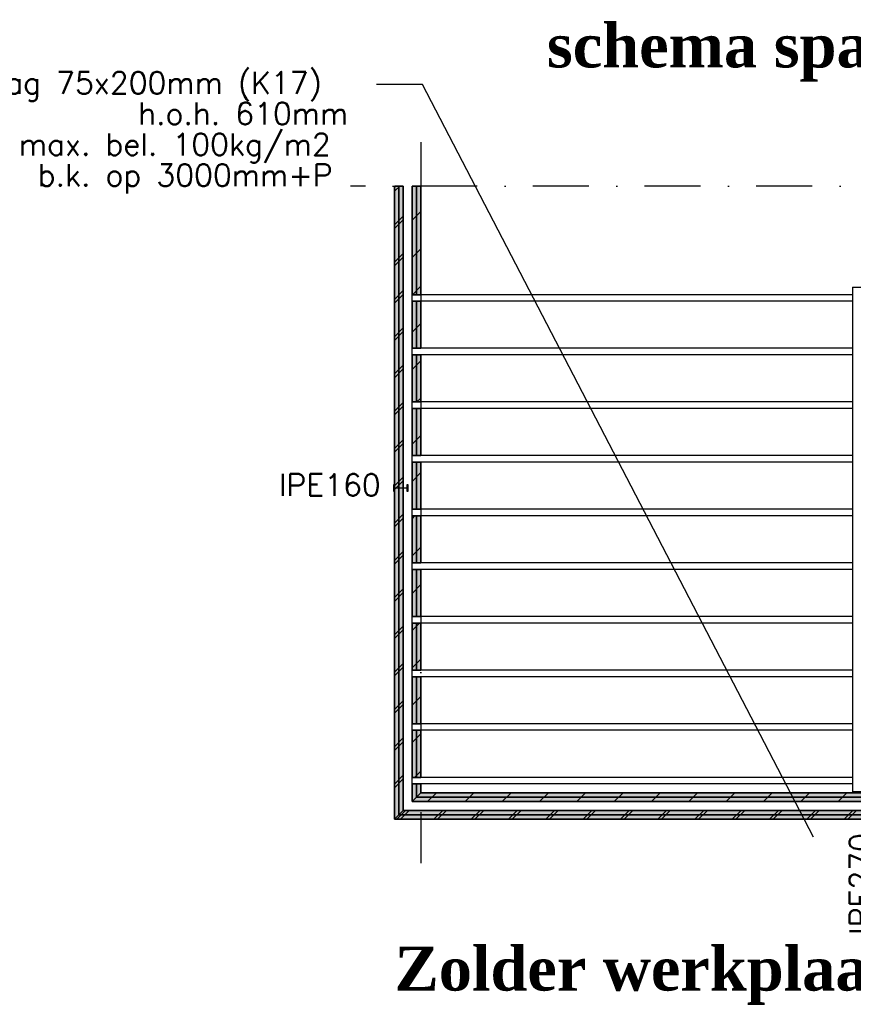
# Model space of a CAD drawing. Extents: x 0 to 139900, y 0 to 143500.
# Tile 13 of 34: x 88147 to 97626, y 16234 to 27433. Entities that reach past the tile are written whole.
import ezdxf
from ezdxf.enums import TextEntityAlignment as Align

# ---------------------------------------------------------------- set-up
doc = ezdxf.new("R2010")
doc.units = 0
doc.header["$LTSCALE"] = 100
doc.linetypes.add('DASHDOT2', pattern=[12.7, 6.35, -3.175, 0, -3.175])
doc.linetypes.add('HIDDEN2', pattern=[4.7625, 3.175, -1.5875])
for name, color, linetype in [('A--A21--_F123-', 9, 'CONTINUOUS'), ('A--L$7A-_STRAMIEN', 1, 'DASHDOT2'), ('A--L21--', 7, 'CONTINUOUS'), ('A--L21--_F---403', 24, 'CONTINUOUS'), ('A--L21--_F---406', 33, 'CONTINUOUS'), ('A--L21--_F1---', 7, 'CONTINUOUS'), ('A--L28--', 7, 'CONTINUOUS'), ('A--L28--_F1---', 1, 'HIDDEN2'), ('A--L28H-_F123-', 2, 'CONTINUOUS'), ('A--L99--_F123-', 1, 'CONTINUOUS'), ('A--T$1A-_F123-_01', 7, 'CONTINUOUS'), ('A--T$1A-_F123-_0_25MM', 2, 'CONTINUOUS'), ('X--LP---_F1---', 9, 'CONTINUOUS')]:
    doc.layers.add(name, color=color, linetype=linetype)
doc.styles.add('0_25', font='ROMANS.shx', dxfattribs={"height": 250})
doc.styles.add('DLV5', font='TIMESBD.TTF')

# ---------------------------------------------------------------- blocks, each defined once
blk = doc.blocks.new('*U431')
at = {"layer": 'A--L21--_F1---', "color": 2, "linetype": 'CONTINUOUS'}
for points in [[(0, 0), (-50, 0), (-50, -200), (-50, -200)], [(0, 0), (50, 0), (50, -100), (50, -100)]]:
    blk.add_lwpolyline(points, dxfattribs=at)
at = {"layer": 'X--LP---_F1---'}
for points in [[(0, -150), (-50, -200), (0, 0), (-50, 0)], [(0, 0), (50, 0), (0, -150), (50, -100)]]:
    blk.add_solid(points, dxfattribs=at)
at = {"layer": 'A--L21--_F---406'}
mesh = blk.add_polyface(dxfattribs=at)
corners = [(0, 0), (50, 0), (50, -100), (0, -150), (-50, -200), (-50, 0), (0, 0), (50, 0), (50, -100), (0, -150), (-50, -200), (-50, 0)]
mesh.append_faces([[corners[k] for k in face] for face in [(1, 7, 8, 2), (11, 5, 4, 10)]])
mesh.append_faces([[corners[k] for k in face] for face in [(0, 1, 7, 6), (2, 3, 9, 8), (3, 9, 10, 4), (5, 11, 6, 0)]], dxfattribs={"vtx0": -1, "vtx1": -1, "vtx2": -1, "vtx3": -1})
mesh.append_faces([[corners[k] for k in face] for face in [(5, 0, 3, 4), (11, 6, 9, 10)]], dxfattribs={"vtx1": -1})
mesh.append_faces([[corners[k] for k in face] for face in [(0, 1, 2, 3), (6, 7, 8, 9)]], dxfattribs={"vtx3": -1})
blk = doc.blocks.new('*U480')
at = {"layer": 'A--A21--_F123-', "linetype": 'CONTINUOUS'}
for p, q in [((-50, -17), (-33, 0)), ((-50, -59), (9, 0)), ((-50, -441), (50, -341)), ((-50, -483), (50, -383)), ((-50, -865), (50, -765)), ((-50, -907), (50, -807)), ((-50, -1289), (50, -1189)), ((-50, -1331), (50, -1231)), ((-50, -1713), (50, -1613)), ((-50, -1755), (50, -1655)), ((-50, -2137), (50, -2037)), ((-50, -2179), (50, -2079)), ((-50, -2561), (50, -2461)), ((-50, -2603), (50, -2503)), ((-50, -2985), (50, -2885)), ((-50, -3027), (50, -2927)), ((-50, -3409), (50, -3309)), ((-50, -3451), (50, -3351)), ((-50, -3833), (50, -3733)), ((-50, -3875), (50, -3775)), ((-50, -4257), (50, -4157)), ((-50, -4299), (50, -4199)), ((-50, -4681), (50, -4581)), ((-50, -4723), (50, -4623)), ((-50, -5105), (50, -5005)), ((-50, -5147), (50, -5047)), ((-50, -5529), (50, -5429)), ((-50, -5571), (50, -5471)), ((-50, -5953), (50, -5853)), ((-50, -5995), (50, -5895)), ((-50, -6377), (50, -6277)), ((-50, -6419), (50, -6319)), ((-50, -6801), (50, -6701)), ((-50, -6843), (50, -6743))]:
    blk.add_line(p, q, dxfattribs=at)
blk = doc.blocks.new('*U432')
at = {"layer": 'A--L21--_F1---', "color": 2, "linetype": 'CONTINUOUS'}
for points in [[(0, 0), (-50, 0), (-50, -7200), (-50, -7200)], [(0, 0), (50, 0), (50, -7100), (50, -7100)]]:
    blk.add_lwpolyline(points, dxfattribs=at)
at = {"layer": 'X--LP---_F1---'}
for points in [[(0, -7150), (-50, -7200), (0, 0), (-50, 0)], [(0, 0), (50, 0), (0, -7150), (50, -7100)]]:
    blk.add_solid(points, dxfattribs=at)
at = {"layer": 'A--A21--_F123-'}
blk.add_blockref('*U480', (0, 0), dxfattribs=at)
at = {"layer": 'A--L21--_F---403'}
mesh = blk.add_polyface(dxfattribs=at)
corners = [(0, 0), (50, 0), (50, -7100), (0, -7150), (-50, -7200), (-50, 0), (0, 0), (50, 0), (50, -7100), (0, -7150), (-50, -7200), (-50, 0)]
mesh.append_faces([[corners[k] for k in face] for face in [(1, 7, 8, 2), (11, 5, 4, 10)]])
mesh.append_faces([[corners[k] for k in face] for face in [(0, 1, 7, 6), (2, 3, 9, 8), (3, 9, 10, 4), (5, 11, 6, 0)]], dxfattribs={"vtx0": -1, "vtx1": -1, "vtx2": -1, "vtx3": -1})
mesh.append_faces([[corners[k] for k in face] for face in [(5, 0, 3, 4), (11, 6, 9, 10)]], dxfattribs={"vtx1": -1})
mesh.append_faces([[corners[k] for k in face] for face in [(0, 1, 2, 3), (6, 7, 8, 9)]], dxfattribs={"vtx3": -1})
blk = doc.blocks.new('QD20563-')
at = {"layer": 'A--L28--_F1---', "color": 2, "linetype": 'CONTINUOUS'}
blk.add_lwpolyline([(41, -80), (-41, -80), (-41, -72.6), (-9.5, -72.6, 0.4142136), (-2.5, -65.6), (-2.5, 65.6, 0.4142136), (-9.5, 72.6), (-41, 72.6), (-41, 80), (41, 80), (41, 72.6), (9.5, 72.6, 0.4142136), (2.5, 65.6), (2.5, -65.6, 0.4142136), (9.5, -72.6), (41, -72.6)], format="xyb", close=True, dxfattribs=at)
blk = doc.blocks.new('*U479')
at = {"layer": 'A--A21--_F123-', "linetype": 'CONTINUOUS'}
for p, q in [((-25, -50), (75, 50)), ((17, -50), (117, 50)), ((399, -50), (499, 50)), ((441, -50), (541, 50)), ((823, -50), (923, 50)), ((865, -50), (965, 50)), ((1247, -50), (1347, 50)), ((1289, -50), (1389, 50)), ((1671, -50), (1771, 50)), ((1713, -50), (1813, 50)), ((2095, -50), (2195, 50)), ((2137, -50), (2237, 50)), ((2519, -50), (2619, 50)), ((2561, -50), (2661, 50)), ((2943, -50), (3043, 50)), ((2985, -50), (3085, 50)), ((3367, -50), (3467, 50)), ((3409, -50), (3509, 50)), ((3791, -50), (3891, 50)), ((3833, -50), (3933, 50)), ((4215, -50), (4315, 50)), ((4257, -50), (4357, 50)), ((4639, -50), (4739, 50)), ((4681, -50), (4781, 50)), ((5063, -50), (5163, 50)), ((5105, -50), (5205, 50)), ((5487, -50), (5587, 50)), ((5529, -50), (5629, 50)), ((5911, -50), (6011, 50)), ((5953, -50), (6053, 50)), ((6335, -50), (6435, 50)), ((6377, -50), (6477, 50)), ((6759, -50), (6859, 50)), ((6801, -50), (6901, 50)), ((7183, -50), (7283, 50)), ((7225, -50), (7325, 50)), ((7607, -50), (7707, 50)), ((7649, -50), (7749, 50)), ((8031, -50), (8131, 50)), ((8073, -50), (8173, 50)), ((8455, -50), (8555, 50)), ((8497, -50), (8597, 50)), ((8879, -50), (8979, 50)), ((8921, -50), (9021, 50)), ((9303, -50), (9403, 50)), ((9345, -50), (9445, 50)), ((9727, -50), (9827, 50)), ((9769, -50), (9869, 50)), ((10151, -50), (10251, 50)), ((10193, -50), (10293, 50))]:
    blk.add_line(p, q, dxfattribs=at)
blk = doc.blocks.new('*U433')
at = {"layer": 'A--L21--_F1---', "color": 2, "linetype": 'CONTINUOUS'}
for points in [[(50, 50), (50, 50), (10450, 50), (10450, 50)], [(-50, -50), (-50, -50), (10550, -50), (10550, -50)]]:
    blk.add_lwpolyline(points, dxfattribs=at)
at = {"layer": 'X--LP---_F1---'}
for points in [[(10500, 0), (10550, -50), (0, 0), (-50, -50)], [(0, 0), (50, 50), (10500, 0), (10450, 50)]]:
    blk.add_solid(points, dxfattribs=at)
at = {"layer": 'A--A21--_F123-'}
blk.add_blockref('*U479', (0, 0), dxfattribs=at)
at = {"layer": 'A--L21--_F---403'}
mesh = blk.add_polyface(dxfattribs=at)
corners = [(0, 0), (50, 50), (10450, 50), (10500, 0), (10550, -50), (-50, -50), (0, 0), (50, 50), (10450, 50), (10500, 0), (10550, -50), (-50, -50)]
mesh.append_faces([[corners[k] for k in face] for face in [(1, 7, 8, 2), (11, 5, 4, 10)]])
mesh.append_faces([[corners[k] for k in face] for face in [(0, 1, 7, 6), (2, 3, 9, 8), (3, 9, 10, 4), (5, 11, 6, 0)]], dxfattribs={"vtx0": -1, "vtx1": -1, "vtx2": -1, "vtx3": -1})
mesh.append_faces([[corners[k] for k in face] for face in [(5, 0, 3, 4), (11, 6, 9, 10)]], dxfattribs={"vtx1": -1})
mesh.append_faces([[corners[k] for k in face] for face in [(0, 1, 2, 3), (6, 7, 8, 9)]], dxfattribs={"vtx3": -1})
blk = doc.blocks.new('*U478')
at = {"layer": 'A--A21--_F123-', "linetype": 'CONTINUOUS'}
for p, q in [((127, -50), (227, 50)), ((552, -50), (652, 50)), ((976, -50), (1076, 50)), ((1400, -50), (1500, 50)), ((1824, -50), (1924, 50)), ((2249, -50), (2349, 50)), ((2673, -50), (2773, 50)), ((3097, -50), (3197, 50)), ((3521, -50), (3621, 50)), ((3946, -50), (4046, 50)), ((4370, -50), (4470, 50)), ((4794, -50), (4894, 50)), ((5218, -50), (5318, 50)), ((5643, -50), (5743, 50)), ((6067, -50), (6167, 50)), ((6491, -50), (6591, 50)), ((6915, -50), (7015, 50)), ((7340, -50), (7440, 50)), ((7764, -50), (7864, 50)), ((8188, -50), (8288, 50)), ((8613, -50), (8713, 50)), ((9037, -50), (9137, 50)), ((9461, -50), (9561, 50)), ((9885, -50), (9985, 50))]:
    blk.add_line(p, q, dxfattribs=at)
blk = doc.blocks.new('*U434')
at = {"layer": 'A--L21--_F1---', "color": 2, "linetype": 'CONTINUOUS'}
for points in [[(50, 50), (50, 50), (10050, 50), (10050, 50)], [(-50, -50), (-50, -50), (10150, -50), (10150, -50)]]:
    blk.add_lwpolyline(points, dxfattribs=at)
at = {"layer": 'X--LP---_F1---'}
for points in [[(10100, 0), (10150, -50), (0, 0), (-50, -50)], [(0, 0), (50, 50), (10100, 0), (10050, 50)]]:
    blk.add_solid(points, dxfattribs=at)
at = {"layer": 'A--A21--_F123-'}
blk.add_blockref('*U478', (0, 0), dxfattribs=at)
at = {"layer": 'A--L21--_F---406'}
mesh = blk.add_polyface(dxfattribs=at)
corners = [(0, 0), (50, 50), (10050, 50), (10100, 0), (10150, -50), (-50, -50), (0, 0), (50, 50), (10050, 50), (10100, 0), (10150, -50), (-50, -50)]
mesh.append_faces([[corners[k] for k in face] for face in [(1, 7, 8, 2), (11, 5, 4, 10)]])
mesh.append_faces([[corners[k] for k in face] for face in [(0, 1, 7, 6), (2, 3, 9, 8), (3, 9, 10, 4), (5, 11, 6, 0)]], dxfattribs={"vtx0": -1, "vtx1": -1, "vtx2": -1, "vtx3": -1})
mesh.append_faces([[corners[k] for k in face] for face in [(5, 0, 3, 4), (11, 6, 9, 10)]], dxfattribs={"vtx1": -1})
mesh.append_faces([[corners[k] for k in face] for face in [(0, 1, 2, 3), (6, 7, 8, 9)]], dxfattribs={"vtx3": -1})
blk = doc.blocks.new('*U474')
at = {"layer": 'A--A21--_F123-', "linetype": 'CONTINUOUS'}
for p, q in [((-50, -389), (50, -289)), ((-50, -813), (50, -713)), ((-47, -1235), (50, -1138))]:
    blk.add_line(p, q, dxfattribs=at)
blk = doc.blocks.new('*U439')
at = {"layer": 'A--L21--_F1---', "color": 2, "linetype": 'CONTINUOUS'}
for points in [[(0, 0), (-50, 0), (-50, -1235), (0, -1235)], [(0, 0), (50, 0), (50, -1235), (0, -1235)]]:
    blk.add_lwpolyline(points, dxfattribs=at)
at = {"layer": 'X--LP---_F1---'}
for points in [[(0, -1235), (-50, -1235), (0, 0), (-50, 0)], [(0, 0), (50, 0), (0, -1235), (50, -1235)]]:
    blk.add_solid(points, dxfattribs=at)
at = {"layer": 'A--A21--_F123-'}
blk.add_blockref('*U474', (0, 0), dxfattribs=at)
at = {"layer": 'A--L21--_F---406'}
mesh = blk.add_polyface(dxfattribs=at)
corners = [(0, 0), (50, 0), (50, -1235), (0, -1235), (-50, -1235), (-50, 0), (0, 0), (50, 0), (50, -1235), (0, -1235), (-50, -1235), (-50, 0)]
mesh.append_faces([[corners[k] for k in face] for face in [(1, 7, 8, 2), (11, 5, 4, 10)]])
mesh.append_faces([[corners[k] for k in face] for face in [(0, 1, 7, 6), (2, 3, 9, 8), (3, 9, 10, 4), (5, 11, 6, 0)]], dxfattribs={"vtx0": -1, "vtx1": -1, "vtx2": -1, "vtx3": -1})
mesh.append_faces([[corners[k] for k in face] for face in [(5, 0, 3, 4), (11, 6, 9, 10)]], dxfattribs={"vtx1": -1})
mesh.append_faces([[corners[k] for k in face] for face in [(0, 1, 2, 3), (6, 7, 8, 9)]], dxfattribs={"vtx3": -1})
blk = doc.blocks.new('*U473')
at = {"layer": 'A--A21--_F123-', "linetype": 'CONTINUOUS'}
blk.add_line((-50, -352), (50, -252), dxfattribs=at)
blk = doc.blocks.new('*U440')
at = {"layer": 'A--L21--_F1---', "color": 2, "linetype": 'CONTINUOUS'}
for points in [[(0, 0), (-50, 0), (-50, -535), (0, -535)], [(0, 0), (50, 0), (50, -535), (0, -535)]]:
    blk.add_lwpolyline(points, dxfattribs=at)
at = {"layer": 'X--LP---_F1---'}
for points in [[(0, -535), (-50, -535), (0, 0), (-50, 0)], [(0, 0), (50, 0), (0, -535), (50, -535)]]:
    blk.add_solid(points, dxfattribs=at)
at = {"layer": 'A--A21--_F123-'}
blk.add_blockref('*U473', (0, 0), dxfattribs=at)
at = {"layer": 'A--L21--_F---406'}
mesh = blk.add_polyface(dxfattribs=at)
corners = [(0, 0), (50, 0), (50, -535), (0, -535), (-50, -535), (-50, 0), (0, 0), (50, 0), (50, -535), (0, -535), (-50, -535), (-50, 0)]
mesh.append_faces([[corners[k] for k in face] for face in [(1, 7, 8, 2), (11, 5, 4, 10)]])
mesh.append_faces([[corners[k] for k in face] for face in [(0, 1, 7, 6), (2, 3, 9, 8), (3, 9, 10, 4), (5, 11, 6, 0)]], dxfattribs={"vtx0": -1, "vtx1": -1, "vtx2": -1, "vtx3": -1})
mesh.append_faces([[corners[k] for k in face] for face in [(5, 0, 3, 4), (11, 6, 9, 10)]], dxfattribs={"vtx1": -1})
mesh.append_faces([[corners[k] for k in face] for face in [(0, 1, 2, 3), (6, 7, 8, 9)]], dxfattribs={"vtx3": -1})
blk = doc.blocks.new('*U472')
at = {"layer": 'A--A21--_F123-', "linetype": 'CONTINUOUS'}
for p, q in [((-50, -166), (50, -66)), ((5, -535), (50, -490))]:
    blk.add_line(p, q, dxfattribs=at)
blk = doc.blocks.new('*U441')
at = {"layer": 'A--L21--_F1---', "color": 2, "linetype": 'CONTINUOUS'}
for points in [[(0, 0), (-50, 0), (-50, -535), (0, -535)], [(0, 0), (50, 0), (50, -535), (0, -535)]]:
    blk.add_lwpolyline(points, dxfattribs=at)
at = {"layer": 'X--LP---_F1---'}
for points in [[(0, -535), (-50, -535), (0, 0), (-50, 0)], [(0, 0), (50, 0), (0, -535), (50, -535)]]:
    blk.add_solid(points, dxfattribs=at)
at = {"layer": 'A--A21--_F123-'}
blk.add_blockref('*U472', (0, 0), dxfattribs=at)
at = {"layer": 'A--L21--_F---406'}
mesh = blk.add_polyface(dxfattribs=at)
corners = [(0, 0), (50, 0), (50, -535), (0, -535), (-50, -535), (-50, 0), (0, 0), (50, 0), (50, -535), (0, -535), (-50, -535), (-50, 0)]
mesh.append_faces([[corners[k] for k in face] for face in [(1, 7, 8, 2), (11, 5, 4, 10)]])
mesh.append_faces([[corners[k] for k in face] for face in [(0, 1, 7, 6), (2, 3, 9, 8), (3, 9, 10, 4), (5, 11, 6, 0)]], dxfattribs={"vtx0": -1, "vtx1": -1, "vtx2": -1, "vtx3": -1})
mesh.append_faces([[corners[k] for k in face] for face in [(5, 0, 3, 4), (11, 6, 9, 10)]], dxfattribs={"vtx1": -1})
mesh.append_faces([[corners[k] for k in face] for face in [(0, 1, 2, 3), (6, 7, 8, 9)]], dxfattribs={"vtx3": -1})
blk = doc.blocks.new('*U471')
at = {"layer": 'A--A21--_F123-', "linetype": 'CONTINUOUS'}
blk.add_line((-50, -405), (50, -305), dxfattribs=at)
blk = doc.blocks.new('*U442')
at = {"layer": 'A--L21--_F1---', "color": 2, "linetype": 'CONTINUOUS'}
for points in [[(0, 0), (-50, 0), (-50, -535), (0, -535)], [(0, 0), (50, 0), (50, -535), (0, -535)]]:
    blk.add_lwpolyline(points, dxfattribs=at)
at = {"layer": 'X--LP---_F1---'}
for points in [[(0, -535), (-50, -535), (0, 0), (-50, 0)], [(0, 0), (50, 0), (0, -535), (50, -535)]]:
    blk.add_solid(points, dxfattribs=at)
at = {"layer": 'A--A21--_F123-'}
blk.add_blockref('*U471', (0, 0), dxfattribs=at)
at = {"layer": 'A--L21--_F---406'}
mesh = blk.add_polyface(dxfattribs=at)
corners = [(0, 0), (50, 0), (50, -535), (0, -535), (-50, -535), (-50, 0), (0, 0), (50, 0), (50, -535), (0, -535), (-50, -535), (-50, 0)]
mesh.append_faces([[corners[k] for k in face] for face in [(1, 7, 8, 2), (11, 5, 4, 10)]])
mesh.append_faces([[corners[k] for k in face] for face in [(0, 1, 7, 6), (2, 3, 9, 8), (3, 9, 10, 4), (5, 11, 6, 0)]], dxfattribs={"vtx0": -1, "vtx1": -1, "vtx2": -1, "vtx3": -1})
mesh.append_faces([[corners[k] for k in face] for face in [(5, 0, 3, 4), (11, 6, 9, 10)]], dxfattribs={"vtx1": -1})
mesh.append_faces([[corners[k] for k in face] for face in [(0, 1, 2, 3), (6, 7, 8, 9)]], dxfattribs={"vtx3": -1})
blk = doc.blocks.new('*U470')
at = {"layer": 'A--A21--_F123-', "linetype": 'CONTINUOUS'}
blk.add_line((-50, -219), (50, -119), dxfattribs=at)
blk = doc.blocks.new('*U443')
at = {"layer": 'A--L21--_F1---', "color": 2, "linetype": 'CONTINUOUS'}
for points in [[(0, 0), (-50, 0), (-50, -535), (0, -535)], [(0, 0), (50, 0), (50, -535), (0, -535)]]:
    blk.add_lwpolyline(points, dxfattribs=at)
at = {"layer": 'X--LP---_F1---'}
for points in [[(0, -535), (-50, -535), (0, 0), (-50, 0)], [(0, 0), (50, 0), (0, -535), (50, -535)]]:
    blk.add_solid(points, dxfattribs=at)
at = {"layer": 'A--A21--_F123-'}
blk.add_blockref('*U470', (0, 0), dxfattribs=at)
at = {"layer": 'A--L21--_F---406'}
mesh = blk.add_polyface(dxfattribs=at)
corners = [(0, 0), (50, 0), (50, -535), (0, -535), (-50, -535), (-50, 0), (0, 0), (50, 0), (50, -535), (0, -535), (-50, -535), (-50, 0)]
mesh.append_faces([[corners[k] for k in face] for face in [(1, 7, 8, 2), (11, 5, 4, 10)]])
mesh.append_faces([[corners[k] for k in face] for face in [(0, 1, 7, 6), (2, 3, 9, 8), (3, 9, 10, 4), (5, 11, 6, 0)]], dxfattribs={"vtx0": -1, "vtx1": -1, "vtx2": -1, "vtx3": -1})
mesh.append_faces([[corners[k] for k in face] for face in [(5, 0, 3, 4), (11, 6, 9, 10)]], dxfattribs={"vtx1": -1})
mesh.append_faces([[corners[k] for k in face] for face in [(0, 1, 2, 3), (6, 7, 8, 9)]], dxfattribs={"vtx3": -1})
blk = doc.blocks.new('*U469')
at = {"layer": 'A--A21--_F123-', "linetype": 'CONTINUOUS'}
for p, q in [((-50, -33), (-17, 0)), ((-50, -457), (50, -357))]:
    blk.add_line(p, q, dxfattribs=at)
blk = doc.blocks.new('*U444')
at = {"layer": 'A--L21--_F1---', "color": 2, "linetype": 'CONTINUOUS'}
for points in [[(0, 0), (-50, 0), (-50, -535), (0, -535)], [(0, 0), (50, 0), (50, -535), (0, -535)]]:
    blk.add_lwpolyline(points, dxfattribs=at)
at = {"layer": 'X--LP---_F1---'}
for points in [[(0, -535), (-50, -535), (0, 0), (-50, 0)], [(0, 0), (50, 0), (0, -535), (50, -535)]]:
    blk.add_solid(points, dxfattribs=at)
at = {"layer": 'A--A21--_F123-'}
blk.add_blockref('*U469', (0, 0), dxfattribs=at)
at = {"layer": 'A--L21--_F---406'}
mesh = blk.add_polyface(dxfattribs=at)
corners = [(0, 0), (50, 0), (50, -535), (0, -535), (-50, -535), (-50, 0), (0, 0), (50, 0), (50, -535), (0, -535), (-50, -535), (-50, 0)]
mesh.append_faces([[corners[k] for k in face] for face in [(1, 7, 8, 2), (11, 5, 4, 10)]])
mesh.append_faces([[corners[k] for k in face] for face in [(0, 1, 7, 6), (2, 3, 9, 8), (3, 9, 10, 4), (5, 11, 6, 0)]], dxfattribs={"vtx0": -1, "vtx1": -1, "vtx2": -1, "vtx3": -1})
mesh.append_faces([[corners[k] for k in face] for face in [(5, 0, 3, 4), (11, 6, 9, 10)]], dxfattribs={"vtx1": -1})
mesh.append_faces([[corners[k] for k in face] for face in [(0, 1, 2, 3), (6, 7, 8, 9)]], dxfattribs={"vtx3": -1})
blk = doc.blocks.new('*U468')
at = {"layer": 'A--A21--_F123-', "linetype": 'CONTINUOUS'}
blk.add_line((-50, -272), (50, -172), dxfattribs=at)
blk = doc.blocks.new('*U445')
at = {"layer": 'A--L21--_F1---', "color": 2, "linetype": 'CONTINUOUS'}
for points in [[(0, 0), (-50, 0), (-50, -535), (0, -535)], [(0, 0), (50, 0), (50, -535), (0, -535)]]:
    blk.add_lwpolyline(points, dxfattribs=at)
at = {"layer": 'X--LP---_F1---'}
for points in [[(0, -535), (-50, -535), (0, 0), (-50, 0)], [(0, 0), (50, 0), (0, -535), (50, -535)]]:
    blk.add_solid(points, dxfattribs=at)
at = {"layer": 'A--A21--_F123-'}
blk.add_blockref('*U468', (0, 0), dxfattribs=at)
at = {"layer": 'A--L21--_F---406'}
mesh = blk.add_polyface(dxfattribs=at)
corners = [(0, 0), (50, 0), (50, -535), (0, -535), (-50, -535), (-50, 0), (0, 0), (50, 0), (50, -535), (0, -535), (-50, -535), (-50, 0)]
mesh.append_faces([[corners[k] for k in face] for face in [(1, 7, 8, 2), (11, 5, 4, 10)]])
mesh.append_faces([[corners[k] for k in face] for face in [(0, 1, 7, 6), (2, 3, 9, 8), (3, 9, 10, 4), (5, 11, 6, 0)]], dxfattribs={"vtx0": -1, "vtx1": -1, "vtx2": -1, "vtx3": -1})
mesh.append_faces([[corners[k] for k in face] for face in [(5, 0, 3, 4), (11, 6, 9, 10)]], dxfattribs={"vtx1": -1})
mesh.append_faces([[corners[k] for k in face] for face in [(0, 1, 2, 3), (6, 7, 8, 9)]], dxfattribs={"vtx3": -1})
blk = doc.blocks.new('*U467')
at = {"layer": 'A--A21--_F123-', "linetype": 'CONTINUOUS'}
for p, q in [((-50, -86), (36, 0)), ((-50, -510), (50, -410))]:
    blk.add_line(p, q, dxfattribs=at)
blk = doc.blocks.new('*U446')
at = {"layer": 'A--L21--_F1---', "color": 2, "linetype": 'CONTINUOUS'}
for points in [[(0, 0), (-50, 0), (-50, -535), (0, -535)], [(0, 0), (50, 0), (50, -535), (0, -535)]]:
    blk.add_lwpolyline(points, dxfattribs=at)
at = {"layer": 'X--LP---_F1---'}
for points in [[(0, -535), (-50, -535), (0, 0), (-50, 0)], [(0, 0), (50, 0), (0, -535), (50, -535)]]:
    blk.add_solid(points, dxfattribs=at)
at = {"layer": 'A--A21--_F123-'}
blk.add_blockref('*U467', (0, 0), dxfattribs=at)
at = {"layer": 'A--L21--_F---406'}
mesh = blk.add_polyface(dxfattribs=at)
corners = [(0, 0), (50, 0), (50, -535), (0, -535), (-50, -535), (-50, 0), (0, 0), (50, 0), (50, -535), (0, -535), (-50, -535), (-50, 0)]
mesh.append_faces([[corners[k] for k in face] for face in [(1, 7, 8, 2), (11, 5, 4, 10)]])
mesh.append_faces([[corners[k] for k in face] for face in [(0, 1, 7, 6), (2, 3, 9, 8), (3, 9, 10, 4), (5, 11, 6, 0)]], dxfattribs={"vtx0": -1, "vtx1": -1, "vtx2": -1, "vtx3": -1})
mesh.append_faces([[corners[k] for k in face] for face in [(5, 0, 3, 4), (11, 6, 9, 10)]], dxfattribs={"vtx1": -1})
mesh.append_faces([[corners[k] for k in face] for face in [(0, 1, 2, 3), (6, 7, 8, 9)]], dxfattribs={"vtx3": -1})
blk = doc.blocks.new('*U466')
at = {"layer": 'A--A21--_F123-', "linetype": 'CONTINUOUS'}
blk.add_line((-50, -324), (50, -224), dxfattribs=at)
blk = doc.blocks.new('*U447')
at = {"layer": 'A--L21--_F1---', "color": 2, "linetype": 'CONTINUOUS'}
for points in [[(0, 0), (-50, 0), (-50, -535), (0, -535)], [(0, 0), (50, 0), (50, -535), (0, -535)]]:
    blk.add_lwpolyline(points, dxfattribs=at)
at = {"layer": 'X--LP---_F1---'}
for points in [[(0, -535), (-50, -535), (0, 0), (-50, 0)], [(0, 0), (50, 0), (0, -535), (50, -535)]]:
    blk.add_solid(points, dxfattribs=at)
at = {"layer": 'A--A21--_F123-'}
blk.add_blockref('*U466', (0, 0), dxfattribs=at)
at = {"layer": 'A--L21--_F---406'}
mesh = blk.add_polyface(dxfattribs=at)
corners = [(0, 0), (50, 0), (50, -535), (0, -535), (-50, -535), (-50, 0), (0, 0), (50, 0), (50, -535), (0, -535), (-50, -535), (-50, 0)]
mesh.append_faces([[corners[k] for k in face] for face in [(1, 7, 8, 2), (11, 5, 4, 10)]])
mesh.append_faces([[corners[k] for k in face] for face in [(0, 1, 7, 6), (2, 3, 9, 8), (3, 9, 10, 4), (5, 11, 6, 0)]], dxfattribs={"vtx0": -1, "vtx1": -1, "vtx2": -1, "vtx3": -1})
mesh.append_faces([[corners[k] for k in face] for face in [(5, 0, 3, 4), (11, 6, 9, 10)]], dxfattribs={"vtx1": -1})
mesh.append_faces([[corners[k] for k in face] for face in [(0, 1, 2, 3), (6, 7, 8, 9)]], dxfattribs={"vtx3": -1})
blk = doc.blocks.new('*U465')
at = {"layer": 'A--A21--_F123-', "linetype": 'CONTINUOUS'}
for p, q in [((-50, -139), (50, -39)), ((-22, -535), (50, -463))]:
    blk.add_line(p, q, dxfattribs=at)
blk = doc.blocks.new('*U448')
at = {"layer": 'A--L21--_F1---', "color": 2, "linetype": 'CONTINUOUS'}
for points in [[(0, 0), (-50, 0), (-50, -535), (0, -535)], [(0, 0), (50, 0), (50, -535), (0, -535)]]:
    blk.add_lwpolyline(points, dxfattribs=at)
at = {"layer": 'X--LP---_F1---'}
for points in [[(0, -535), (-50, -535), (0, 0), (-50, 0)], [(0, 0), (50, 0), (0, -535), (50, -535)]]:
    blk.add_solid(points, dxfattribs=at)
at = {"layer": 'A--A21--_F123-'}
blk.add_blockref('*U465', (0, 0), dxfattribs=at)
at = {"layer": 'A--L21--_F---406'}
mesh = blk.add_polyface(dxfattribs=at)
corners = [(0, 0), (50, 0), (50, -535), (0, -535), (-50, -535), (-50, 0), (0, 0), (50, 0), (50, -535), (0, -535), (-50, -535), (-50, 0)]
mesh.append_faces([[corners[k] for k in face] for face in [(1, 7, 8, 2), (11, 5, 4, 10)]])
mesh.append_faces([[corners[k] for k in face] for face in [(0, 1, 7, 6), (2, 3, 9, 8), (3, 9, 10, 4), (5, 11, 6, 0)]], dxfattribs={"vtx0": -1, "vtx1": -1, "vtx2": -1, "vtx3": -1})
mesh.append_faces([[corners[k] for k in face] for face in [(5, 0, 3, 4), (11, 6, 9, 10)]], dxfattribs={"vtx1": -1})
mesh.append_faces([[corners[k] for k in face] for face in [(0, 1, 2, 3), (6, 7, 8, 9)]], dxfattribs={"vtx3": -1})

msp = doc.modelspace()

# ---------------------------------------------------------------- linework, layer by layer
at = {"layer": 'A--L$7A-_STRAMIEN'}
msp.add_line((92708.9, 26040), (92708.9, 17840), dxfattribs=at)
at = {"layer": 'A--L$7A-_STRAMIEN', "linetype": 'CONTINUOUS'}
for p, q in [((97618.9, 24390), (97618.9, 18650.7)), ((97618.9, 24390), (97798.9, 24390)), ((97798.9, 18650.7), (97618.9, 18650.7))]:
    msp.add_line(p, q, dxfattribs=at)
at = {"layer": 'A--L28H-_F123-'}
for p, q in [((97618.9, 24305), (92608.9, 24305)), ((92608.9, 18740), (92608.9, 24305)), ((97618.9, 24230), (92608.9, 24230)), ((97618.9, 23695), (92608.9, 23695)), ((97618.9, 23620), (92608.9, 23620)), ((97618.9, 23085), (92608.9, 23085)), ((97618.9, 23010), (92608.9, 23010)), ((97618.9, 22475), (92608.9, 22475)), ((97618.9, 22400), (92608.9, 22400)), ((97618.9, 21865), (92608.9, 21865)), ((97618.9, 21790), (92608.9, 21790)), ((97618.9, 21255), (92608.9, 21255)), ((97618.9, 21180), (92608.9, 21180)), ((97618.9, 20645), (92608.9, 20645)), ((97618.9, 20570), (92608.9, 20570)), ((97618.9, 20035), (92608.9, 20035)), ((97618.9, 19960), (92608.9, 19960)), ((97618.9, 19425), (92608.9, 19425)), ((97618.9, 19350), (92608.9, 19350)), ((97618.9, 18815), (92608.9, 18815)), ((97618.9, 18740), (92608.9, 18740))]:
    msp.add_line(p, q, dxfattribs=at)
at = {"layer": 'A--L99--_F123-', "color": 1, "linetype": 'DASHDOT2'}
msp.add_line((103508.9, 25540), (91908.9, 25540), dxfattribs=at)
at = {"layer": 'A--T$1A-_F123-_0_25MM', "color": 7, "linetype": 'CONTINUOUS'}
msp.add_lwpolyline([(97173, 18136.1), (92729, 26696.3), (92203, 26696.3)], dxfattribs=at)

# ---------------------------------------------------------------- block references
at = {"layer": 'A--L21--'}
for name, p in [('*U432', (92458.9, 25540)), ('*U439', (92658.9, 25540)), ('*U440', (92658.9, 24230)), ('*U441', (92658.9, 23620)), ('*U442', (92658.9, 23010)), ('*U443', (92658.9, 22400)), ('*U444', (92658.9, 21790)), ('*U445', (92658.9, 21180)), ('*U446', (92658.9, 20570)), ('*U447', (92658.9, 19960)), ('*U448', (92658.9, 19350)), ('*U431', (92658.9, 18740)), ('*U434', (92658.9, 18590)), ('*U433', (92458.9, 18390))]:
    msp.add_blockref(name, p, dxfattribs=at)
at = {"layer": 'A--L28--', "rotation": 270}
msp.add_blockref('QD20563-', (92481.5, 22106.6), dxfattribs=at)

# ---------------------------------------------------------------- texts
at = {"layer": 'A--T$1A-_F123-_01', "linetype": 'CONTINUOUS', "style": 'DLV5'}
msp.add_text('schema spant op as 17', height=500, dxfattribs=at).set_placement((97708.9, 26890), align=Align.CENTER)
at = {"layer": 'A--T$1A-_F123-_0_25MM', "linetype": 'CONTINUOUS', "style": '0_25'}
for s, p in [('balklaag 75x200mm (K17)', (87018.6, 26590)), ('h.o.h. 610mm', (89494.8, 26240)), ('max. bel. 100kg/m2', (88137.6, 25890)), ('b.k. op 3000mm+P', (88351.9, 25540))]:
    msp.add_text(s, height=250, dxfattribs=at).set_placement(p)
at = {"layer": 'A--T$1A-_F123-_0_25MM', "style": '0_25'}
msp.add_text('IPE160', height=250, dxfattribs=at).set_placement((91673.8, 22015.9), align=Align.CENTER)
msp.add_text('IPE270', height=250, rotation=90, dxfattribs=at).set_placement((97831.6, 17603.2), align=Align.CENTER)
at = {"layer": 'A--T$1A-_F123-_0_25MM', "color": 7, "style": 'DLV5'}
msp.add_text('Zolder werkplaats', height=500, dxfattribs=at).set_placement((92408.9, 16390))

doc.saveas('drawing.dxf')
